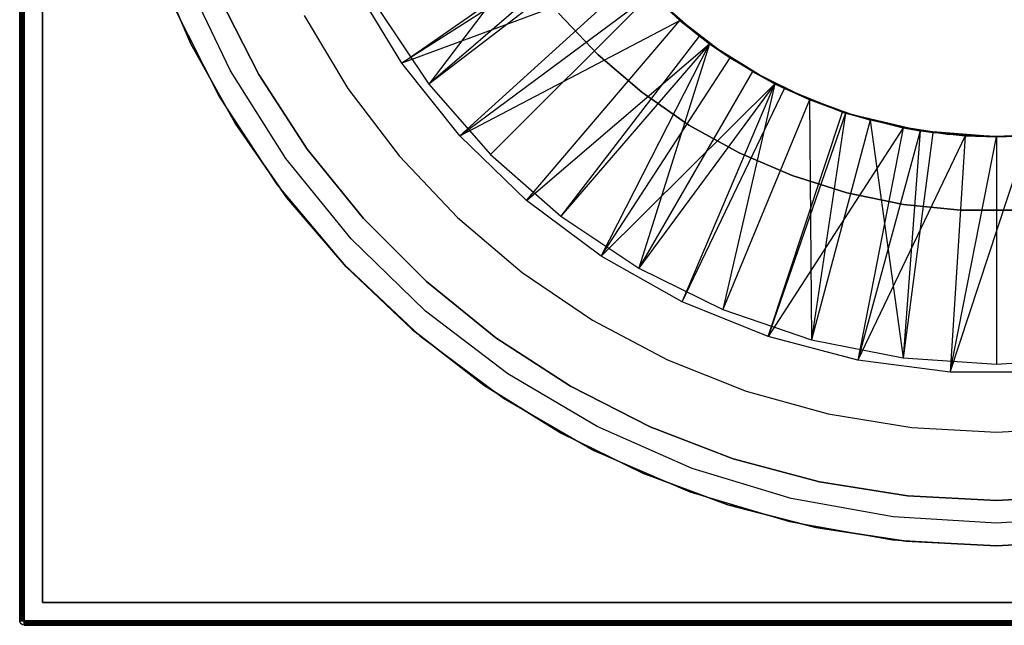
# Model space of a CAD drawing. Extents: x 0.02 to 3.4, y -1.69 to 1.69.
# Tile 1 of 11: x 0.02 to 1.72, y -1.69 to -0.64. Entities that reach past the tile are written whole.
import ezdxf

# ---------------------------------------------------------------- set-up
doc = ezdxf.new("R2010")
doc.units = 0
doc.header["$MEASUREMENT"] = 0
doc.layers.get('0').update_dxf_attribs({"color": 13, "linetype": 'CONTINUOUS'})

# ---------------------------------------------------------------- blocks, each defined once
blk = doc.blocks.new('Z_O_ENIE_PARANA_PM_STL')
at = {"color": 0}
for p, q in [((0.0169, -1.685, 3.3725), (0.0169, 1.685, 3.3725)), ((0.0169, 1.685, 0.0418), (0.0169, -1.685, 0.0418)), ((0.0169, 1.685, 0.0418), (0.0169, -1.685, 0.0418)), ((0.0169, -1.685, 3.3725), (0.0169, 1.685, 3.3725)), ((0.0175, 1.685, 0.0388), (0.0175, -1.685, 0.0388)), ((0.0175, 1.685, 0.0388), (0.0175, -1.685, 0.0388)), ((0.0175, -1.685, 3.3755), (0.0175, 1.685, 3.3755)), ((0.0175, -1.685, 3.3755), (0.0175, 1.685, 3.3755)), ((0.0192, 1.685, 0.0362), (0.0192, -1.685, 0.0362)), ((0.0192, 1.685, 0.0362), (0.0192, -1.685, 0.0362)), ((0.0192, -1.685, 3.3781), (0.0192, 1.685, 3.3781)), ((0.0192, -1.685, 3.3781), (0.0192, 1.685, 3.3781)), ((0.0218, 1.685, 0.0345), (0.0218, -1.685, 0.0345)), ((0.0218, 1.685, 0.0345), (0.0218, -1.685, 0.0345)), ((0.0218, -1.685, 3.3798), (0.0218, 1.685, 3.3798)), ((0.0218, -1.685, 3.3798), (0.0218, 1.685, 3.3798)), ((0.0248, 1.685, 3.3804), (0.0248, -1.685, 3.3804)), ((0.0248, -1.685, 0.0339), (0.0248, 1.685, 0.0339)), ((0.0248, -1.685, 0.0339), (0.0248, 1.685, 0.0339)), ((0.0248, 1.685, 3.3804), (0.0248, -1.685, 3.3804)), ((0.0563, 1.6535, 3.341), (0.0563, -1.6535, 3.341)), ((0.0563, -1.6535, 0.0733), (0.0563, 1.6535, 0.0733)), ((0.0563, 1.6535, 3.341), (0.0563, -1.6535, 3.341)), ((0.0563, -1.6535, 0.0733), (0.0563, 1.6535, 0.0733)), ((0.9768, -0.4232, 0.4276), (0.726, -0.755, 0.0339)), ((0.9768, -0.4232, 0.4276), (0.726, -0.755, 0.0339)), ((0.6793, -0.7188, 0.0733), (1.0156, -0.4843, 0.4833)), ((0.6793, -0.7188, 0.0733), (1.0156, -0.4843, 0.4833)), ((1.025, -0.4975, 0.4833), (0.6793, -0.7188, 0.0733)), ((1.025, -0.4975, 0.4833), (0.6793, -0.7188, 0.0733)), ((1.025, -0.4975, 0.4276), (0.726, -0.755, 0.0339)), ((1.025, -0.4975, 0.4276), (0.726, -0.755, 0.0339)), ((1.0383, -0.5153, 0.4276), (0.726, -0.755, 0.0339)), ((1.0383, -0.5153, 0.4276), (0.726, -0.755, 0.0339)), ((0.2515, -0.5401, 3.385), (0.3137, -0.6849, 3.385)), ((0.3137, -0.6849, 3.4244), (0.2515, -0.5401, 3.4244)), ((0.2515, -0.5401, 3.385), (0.3137, -0.6849, 3.385)), ((0.3137, -0.6849, 3.4244), (0.2515, -0.5401, 3.4244)), ((0.3824, -0.7318, 3.3804), (0.3052, -0.5697, 3.3804)), ((0.3824, -0.7318, 3.3804), (0.3052, -0.5697, 3.3804)), ((0.3824, -0.7318, 2.9473), (0.3052, -0.5697, 2.9473)), ((0.3824, -0.7318, 2.9473), (0.3052, -0.5697, 2.9473)), ((1.0832, -0.5691, 0.4833), (0.6793, -0.7188, 0.0733)), ((1.0832, -0.5691, 0.4833), (0.6793, -0.7188, 0.0733)), ((1.0832, -0.5691, 0.4833), (0.7797, -0.8447, 0.0733)), ((1.0832, -0.5691, 0.4833), (0.7797, -0.8447, 0.0733)), ((0.6793, -0.7188, 0.0733), (0.5959, -0.5812, 0.0733)), ((0.6793, -0.7188, 0.0733), (0.5959, -0.5812, 0.0733)), ((0.3611, -0.6005, 3.385), (0.4313, -0.7382, 3.385)), ((0.4313, -0.7382, 3.0307), (0.3611, -0.6005, 3.0307)), ((0.4313, -0.7382, 3.0307), (0.3611, -0.6005, 3.0307)), ((0.3611, -0.6005, 3.385), (0.4313, -0.7382, 3.385)), ((0.7797, -0.8447, 0.0733), (1.1113, -0.5985, 0.4833)), ((0.7797, -0.8447, 0.0733), (1.1113, -0.5985, 0.4833)), ((1.1113, -0.5985, 0.4276), (0.8329, -0.8769, 0.0339)), ((1.1113, -0.5985, 0.4276), (0.8329, -0.8769, 0.0339)), ((1.1946, -0.6715, 0.4276), (1.1113, -0.5985, 0.4833)), ((1.1113, -0.5985, 0.4833), (1.1611, -0.6445, 0.4833)), ((1.1946, -0.6715, 0.4276), (1.1113, -0.5985, 0.4833)), ((1.1946, -0.6715, 0.4276), (1.1113, -0.5985, 0.4276)), ((1.1946, -0.6715, 0.4276), (1.1113, -0.5985, 0.4276)), ((1.1113, -0.5985, 0.4833), (1.1611, -0.6445, 0.4833)), ((0.2819, -0.616, 3.341), (0.3631, -0.7776, 3.341)), ((0.2819, -0.616, 2.9473), (0.3631, -0.7776, 2.9473)), ((0.2819, -0.616, 3.341), (0.3631, -0.7776, 3.341)), ((0.2819, -0.616, 2.9473), (0.3631, -0.7776, 2.9473)), ((0.6358, -0.6201, 0.0339), (0.726, -0.755, 0.0339)), ((0.6358, -0.6201, 0.0339), (0.726, -0.755, 0.0339)), ((0.5098, -0.6362, 3.0307), (0.5856, -0.7622, 3.0307)), ((0.5098, -0.6362, 3.385), (0.5856, -0.7622, 3.385)), ((0.5098, -0.6362, 3.0307), (0.5856, -0.7622, 3.0307)), ((0.5098, -0.6362, 3.385), (0.5856, -0.7622, 3.385)), ((0.7797, -0.8447, 0.0733), (1.1611, -0.6445, 0.4833)), ((0.7797, -0.8447, 0.0733), (1.1611, -0.6445, 0.4833)), ((0.8954, -0.9567, 0.0733), (1.1611, -0.6445, 0.4833)), ((0.8954, -0.9567, 0.0733), (1.1611, -0.6445, 0.4833)), ((0.9505, -0.6317, 0.7041), (1.0192, -0.7039, 0.7041)), ((1.0192, -0.7039, 0.7434), (0.9505, -0.6317, 0.7434)), ((0.9505, -0.6317, 0.7041), (1.0192, -0.7039, 0.7041)), ((1.0192, -0.7039, 0.7434), (0.9505, -0.6317, 0.7434)), ((1.2266, -0.6943, 0.5081), (1.1589, -0.6418, 0.5081)), ((1.1589, -0.6418, 0.4884), (1.2266, -0.6943, 0.4884)), ((1.2266, -0.6943, 0.5081), (1.1589, -0.6418, 0.5081)), ((1.1589, -0.6418, 0.4884), (1.2266, -0.6943, 0.4884)), ((1.2123, -0.6848, 0.4276), (1.1611, -0.6445, 0.4833)), ((1.1611, -0.6445, 0.4833), (1.2123, -0.6848, 0.4833)), ((1.2123, -0.6848, 0.4276), (1.1611, -0.6445, 0.4833)), ((1.1946, -0.6715, 0.4276), (1.1611, -0.6445, 0.4833)), ((1.1946, -0.6715, 0.4276), (1.1611, -0.6445, 0.4833)), ((1.1611, -0.6445, 0.4833), (1.2123, -0.6848, 0.4833)), ((1.1946, -0.6715, 0.4276), (0.9549, -0.9839, 0.0339)), ((1.1946, -0.6715, 0.4276), (0.9549, -0.9839, 0.0339)), ((1.2123, -0.6848, 0.4276), (1.1946, -0.6715, 0.4276)), ((1.2123, -0.6848, 0.4276), (1.1946, -0.6715, 0.4276)), ((0.3137, -0.6849, 3.385), (0.3137, -0.6849, 3.4244)), ((0.3137, -0.6849, 3.385), (0.3901, -0.8226, 3.385)), ((0.3901, -0.8226, 3.4244), (0.3137, -0.6849, 3.4244)), ((0.3137, -0.6849, 3.385), (0.3137, -0.6849, 3.4244)), ((0.3137, -0.6849, 3.385), (0.3901, -0.8226, 3.385)), ((0.3901, -0.8226, 3.4244), (0.3137, -0.6849, 3.4244)), ((0.8954, -0.9567, 0.0733), (1.2123, -0.6848, 0.4833)), ((0.8954, -0.9567, 0.0733), (1.2123, -0.6848, 0.4833)), ((1.2123, -0.6848, 0.4276), (0.9549, -0.9839, 0.0339)), ((1.2123, -0.6848, 0.4276), (0.9549, -0.9839, 0.0339)), ((1.0244, -1.053, 0.0733), (1.2123, -0.6848, 0.4833)), ((1.0244, -1.053, 0.0733), (1.2123, -0.6848, 0.4833)), ((1.2123, -0.6848, 0.4276), (1.0898, -1.074, 0.0339)), ((1.2123, -0.6848, 0.4276), (1.0898, -1.074, 0.0339)), ((1.2866, -0.7331, 0.4276), (1.2123, -0.6848, 0.4276)), ((1.2123, -0.6848, 0.4276), (1.2481, -0.7094, 0.4833)), ((1.2123, -0.6848, 0.4276), (1.2481, -0.7094, 0.4833)), ((1.2123, -0.6848, 0.4276), (1.2123, -0.6848, 0.4833)), ((1.2123, -0.6848, 0.4833), (1.2481, -0.7094, 0.4833)), ((1.2123, -0.6848, 0.4276), (1.2123, -0.6848, 0.4833)), ((1.2866, -0.7331, 0.4276), (1.2123, -0.6848, 0.4276)), ((1.2123, -0.6848, 0.4833), (1.2481, -0.7094, 0.4833)), ((1.2993, -0.7396, 0.5081), (1.2266, -0.6943, 0.5081)), ((1.2266, -0.6943, 0.5081), (1.2266, -0.6943, 0.4884)), ((1.2266, -0.6943, 0.4884), (1.2993, -0.7396, 0.4884)), ((1.2266, -0.6943, 0.5081), (1.2266, -0.6943, 0.4884)), ((1.2993, -0.7396, 0.5081), (1.2266, -0.6943, 0.5081)), ((1.2266, -0.6943, 0.4884), (1.2993, -0.7396, 0.4884)), ((1.0192, -0.7039, 0.7041), (1.0192, -0.7039, 0.7434)), ((1.0192, -0.7039, 0.7041), (1.0949, -0.7689, 0.7041)), ((1.0949, -0.7689, 0.7434), (1.0192, -0.7039, 0.7434)), ((1.0192, -0.7039, 0.7041), (1.0192, -0.7039, 0.7434)), ((1.0192, -0.7039, 0.7041), (1.0949, -0.7689, 0.7041)), ((1.0949, -0.7689, 0.7434), (1.0192, -0.7039, 0.7434)), ((1.0244, -1.053, 0.0733), (1.2481, -0.7094, 0.4833)), ((1.0244, -1.053, 0.0733), (1.2481, -0.7094, 0.4833)), ((1.2866, -0.7331, 0.4276), (1.2481, -0.7094, 0.4833)), ((1.2481, -0.7094, 0.4833), (1.3256, -0.7542, 0.4833)), ((1.2866, -0.7331, 0.4276), (1.2481, -0.7094, 0.4833)), ((1.2481, -0.7094, 0.4833), (1.3256, -0.7542, 0.4833)), ((0.4783, -0.8836, 3.3804), (0.3824, -0.7318, 3.3804)), ((0.3824, -0.7318, 3.3804), (0.3824, -0.7318, 2.9473)), ((0.3824, -0.7318, 3.3804), (0.3824, -0.7318, 2.9473)), ((0.4783, -0.8836, 3.3804), (0.3824, -0.7318, 3.3804)), ((0.4783, -0.8836, 2.9473), (0.3824, -0.7318, 2.9473)), ((0.4783, -0.8836, 2.9473), (0.3824, -0.7318, 2.9473)), ((0.7797, -0.8447, 0.0733), (0.6793, -0.7188, 0.0733)), ((0.7797, -0.8447, 0.0733), (0.6793, -0.7188, 0.0733)), ((1.2866, -0.7331, 0.4276), (1.0898, -1.074, 0.0339)), ((1.2866, -0.7331, 0.4276), (1.0898, -1.074, 0.0339)), ((1.3256, -0.7542, 0.4276), (1.2866, -0.7331, 0.4276)), ((1.2866, -0.7331, 0.4276), (1.3256, -0.7542, 0.4833)), ((1.2866, -0.7331, 0.4276), (1.3256, -0.7542, 0.4833)), ((1.3256, -0.7542, 0.4276), (1.2866, -0.7331, 0.4276)), ((0.4313, -0.7382, 3.385), (0.5154, -0.8678, 3.385)), ((0.5154, -0.8678, 3.0307), (0.4313, -0.7382, 3.0307)), ((0.4313, -0.7382, 3.0307), (0.4313, -0.7382, 3.385)), ((0.5154, -0.8678, 3.0307), (0.4313, -0.7382, 3.0307)), ((0.4313, -0.7382, 3.385), (0.5154, -0.8678, 3.385)), ((0.4313, -0.7382, 3.0307), (0.4313, -0.7382, 3.385)), ((1.3763, -0.7773, 0.5081), (1.2993, -0.7396, 0.5081)), ((1.2993, -0.7396, 0.5081), (1.2993, -0.7396, 0.4884)), ((1.2993, -0.7396, 0.4884), (1.3763, -0.7773, 0.4884)), ((1.2993, -0.7396, 0.5081), (1.2993, -0.7396, 0.4884)), ((1.3763, -0.7773, 0.5081), (1.2993, -0.7396, 0.5081)), ((1.2993, -0.7396, 0.4884), (1.3763, -0.7773, 0.4884)), ((0.5856, -0.7622, 3.0307), (0.6746, -0.8793, 3.0307)), ((0.5856, -0.7622, 3.385), (0.5856, -0.7622, 3.0307)), ((0.5856, -0.7622, 3.385), (0.5856, -0.7622, 3.0307)), ((0.5856, -0.7622, 3.385), (0.6746, -0.8793, 3.385)), ((0.5856, -0.7622, 3.0307), (0.6746, -0.8793, 3.0307)), ((0.5856, -0.7622, 3.385), (0.6746, -0.8793, 3.385)), ((0.726, -0.755, 0.0339), (0.8329, -0.8769, 0.0339)), ((0.726, -0.755, 0.0339), (0.8329, -0.8769, 0.0339)), ((1.0244, -1.053, 0.0733), (1.3256, -0.7542, 0.4833)), ((1.0244, -1.053, 0.0733), (1.3256, -0.7542, 0.4833)), ((1.3256, -0.7542, 0.4276), (1.0898, -1.074, 0.0339)), ((1.3256, -0.7542, 0.4276), (1.0898, -1.074, 0.0339)), ((1.1647, -1.132, 0.0733), (1.3256, -0.7542, 0.4833)), ((1.1647, -1.132, 0.0733), (1.3256, -0.7542, 0.4833)), ((1.1647, -1.132, 0.0733), (1.3426, -0.7626, 0.4833)), ((1.1647, -1.132, 0.0733), (1.3426, -0.7626, 0.4833)), ((1.3256, -0.7542, 0.4276), (1.2353, -1.1458, 0.0339)), ((1.3256, -0.7542, 0.4276), (1.2353, -1.1458, 0.0339)), ((1.3859, -0.782, 0.4276), (1.3256, -0.7542, 0.4276)), ((1.3256, -0.7542, 0.4276), (1.3426, -0.7626, 0.4833)), ((1.3256, -0.7542, 0.4276), (1.3426, -0.7626, 0.4833)), ((1.3256, -0.7542, 0.4276), (1.3256, -0.7542, 0.4833)), ((1.3256, -0.7542, 0.4833), (1.3426, -0.7626, 0.4833)), ((1.3256, -0.7542, 0.4276), (1.3256, -0.7542, 0.4833)), ((1.3859, -0.782, 0.4276), (1.3256, -0.7542, 0.4276)), ((1.3256, -0.7542, 0.4833), (1.3426, -0.7626, 0.4833)), ((1.4483, -0.805, 0.4276), (1.3426, -0.7626, 0.4833)), ((1.3426, -0.7626, 0.4833), (1.4431, -0.8033, 0.4833)), ((1.3859, -0.782, 0.4276), (1.3426, -0.7626, 0.4833)), ((1.4483, -0.805, 0.4276), (1.3426, -0.7626, 0.4833)), ((1.3859, -0.782, 0.4276), (1.3426, -0.7626, 0.4833)), ((1.3426, -0.7626, 0.4833), (1.4431, -0.8033, 0.4833)), ((0.3631, -0.7776, 3.341), (0.4624, -0.9287, 3.341)), ((0.3631, -0.7776, 2.9473), (0.3631, -0.7776, 3.341)), ((0.3631, -0.7776, 2.9473), (0.4624, -0.9287, 2.9473)), ((0.3631, -0.7776, 3.341), (0.4624, -0.9287, 3.341)), ((0.3631, -0.7776, 2.9473), (0.3631, -0.7776, 3.341)), ((0.3631, -0.7776, 2.9473), (0.4624, -0.9287, 2.9473)), ((1.0949, -0.7689, 0.7041), (1.0949, -0.7689, 0.7434)), ((1.0949, -0.7689, 0.7041), (1.1767, -0.8258, 0.7041)), ((1.1767, -0.8258, 0.7434), (1.0949, -0.7689, 0.7434)), ((1.0949, -0.7689, 0.7041), (1.0949, -0.7689, 0.7434)), ((1.0949, -0.7689, 0.7041), (1.1767, -0.8258, 0.7041)), ((1.1767, -0.8258, 0.7434), (1.0949, -0.7689, 0.7434)), ((1.3859, -0.782, 0.4276), (1.2353, -1.1458, 0.0339)), ((1.3859, -0.782, 0.4276), (1.2353, -1.1458, 0.0339)), ((1.4566, -0.8071, 0.5081), (1.3763, -0.7773, 0.5081)), ((1.3763, -0.7773, 0.5081), (1.3763, -0.7773, 0.4884)), ((1.3763, -0.7773, 0.4884), (1.4566, -0.8071, 0.4884)), ((1.3763, -0.7773, 0.5081), (1.3763, -0.7773, 0.4884)), ((1.4566, -0.8071, 0.5081), (1.3763, -0.7773, 0.5081)), ((1.3763, -0.7773, 0.4884), (1.4566, -0.8071, 0.4884)), ((1.4483, -0.805, 0.4276), (1.3859, -0.782, 0.4276)), ((1.3859, -0.782, 0.4276), (1.3889, -1.1979, 0.0339)), ((1.4483, -0.805, 0.4276), (1.3859, -0.782, 0.4276)), ((1.3859, -0.782, 0.4276), (1.3889, -1.1979, 0.0339)), ((1.3139, -1.1925, 0.0733), (1.4431, -0.8033, 0.4833)), ((1.3139, -1.1925, 0.0733), (1.4431, -0.8033, 0.4833)), ((1.4483, -0.805, 0.4833), (1.3139, -1.1925, 0.0733)), ((1.4483, -0.805, 0.4833), (1.3139, -1.1925, 0.0733)), ((1.4483, -0.805, 0.4276), (1.3889, -1.1979, 0.0339)), ((1.4483, -0.805, 0.4276), (1.3889, -1.1979, 0.0339)), ((1.4908, -0.8176, 0.4276), (1.3889, -1.1979, 0.0339)), ((1.4908, -0.8176, 0.4276), (1.3889, -1.1979, 0.0339)), ((1.4483, -0.805, 0.4276), (1.4431, -0.8033, 0.4833)), ((1.4431, -0.8033, 0.4833), (1.4483, -0.805, 0.4833)), ((1.4483, -0.805, 0.4276), (1.4431, -0.8033, 0.4833)), ((1.4431, -0.8033, 0.4833), (1.4483, -0.805, 0.4833)), ((1.5774, -0.836, 0.4276), (1.4483, -0.805, 0.4833)), ((1.4483, -0.805, 0.4833), (1.548, -0.8308, 0.4833)), ((1.4908, -0.8176, 0.4276), (1.4483, -0.805, 0.4833)), ((1.5774, -0.836, 0.4276), (1.4483, -0.805, 0.4833)), ((1.4908, -0.8176, 0.4276), (1.4483, -0.805, 0.4833)), ((1.4908, -0.8176, 0.4276), (1.4483, -0.805, 0.4276)), ((1.4483, -0.805, 0.4276), (1.4483, -0.805, 0.4833)), ((1.4483, -0.805, 0.4276), (1.4483, -0.805, 0.4833)), ((1.4908, -0.8176, 0.4276), (1.4483, -0.805, 0.4276)), ((1.4483, -0.805, 0.4833), (1.548, -0.8308, 0.4833)), ((1.5396, -0.8286, 0.5081), (1.4566, -0.8071, 0.5081)), ((1.4566, -0.8071, 0.5081), (1.4566, -0.8071, 0.4884)), ((1.4566, -0.8071, 0.4884), (1.5396, -0.8286, 0.4884)), ((1.4566, -0.8071, 0.5081), (1.4566, -0.8071, 0.4884)), ((1.5396, -0.8286, 0.5081), (1.4566, -0.8071, 0.5081)), ((1.4566, -0.8071, 0.4884), (1.5396, -0.8286, 0.4884)), ((1.5774, -0.836, 0.4276), (1.4908, -0.8176, 0.4276)), ((1.4908, -0.8176, 0.4276), (1.548, -1.2295, 0.0339)), ((1.5774, -0.836, 0.4276), (1.4908, -0.8176, 0.4276)), ((1.4908, -0.8176, 0.4276), (1.548, -1.2295, 0.0339)), ((0.3901, -0.8226, 3.385), (0.3901, -0.8226, 3.4244)), ((0.3901, -0.8226, 3.385), (0.4801, -0.9519, 3.385)), ((0.4801, -0.9519, 3.4244), (0.3901, -0.8226, 3.4244)), ((0.3901, -0.8226, 3.385), (0.3901, -0.8226, 3.4244)), ((0.3901, -0.8226, 3.385), (0.4801, -0.9519, 3.385)), ((0.4801, -0.9519, 3.4244), (0.3901, -0.8226, 3.4244)), ((1.1767, -0.8258, 0.7041), (1.1767, -0.8258, 0.7434)), ((1.1767, -0.8258, 0.7041), (1.2639, -0.8742, 0.7041)), ((1.2639, -0.8742, 0.7434), (1.1767, -0.8258, 0.7434)), ((1.1767, -0.8258, 0.7041), (1.1767, -0.8258, 0.7434)), ((1.1767, -0.8258, 0.7041), (1.2639, -0.8742, 0.7041)), ((1.2639, -0.8742, 0.7434), (1.1767, -0.8258, 0.7434)), ((1.548, -0.8308, 0.4833), (1.3139, -1.1925, 0.0733)), ((1.548, -0.8308, 0.4833), (1.3139, -1.1925, 0.0733)), ((1.548, -0.8308, 0.4833), (1.4697, -1.2333, 0.0733)), ((1.548, -0.8308, 0.4833), (1.4697, -1.2333, 0.0733)), ((1.5774, -0.836, 0.4833), (1.4697, -1.2333, 0.0733)), ((1.5774, -0.836, 0.4833), (1.4697, -1.2333, 0.0733)), ((1.6243, -0.8415, 0.5081), (1.5396, -0.8286, 0.5081)), ((1.5396, -0.8286, 0.5081), (1.5396, -0.8286, 0.4884)), ((1.5396, -0.8286, 0.4884), (1.6243, -0.8415, 0.4884)), ((1.5396, -0.8286, 0.5081), (1.5396, -0.8286, 0.4884)), ((1.6243, -0.8415, 0.5081), (1.5396, -0.8286, 0.5081)), ((1.5396, -0.8286, 0.4884), (1.6243, -0.8415, 0.4884)), ((1.5774, -0.836, 0.4276), (1.548, -0.8308, 0.4833)), ((1.548, -0.8308, 0.4833), (1.5774, -0.836, 0.4833)), ((1.5774, -0.836, 0.4276), (1.548, -0.8308, 0.4833)), ((1.548, -0.8308, 0.4833), (1.5774, -0.836, 0.4833)), ((1.5774, -0.836, 0.4276), (1.548, -1.2295, 0.0339)), ((1.5774, -0.836, 0.4276), (1.548, -1.2295, 0.0339)), ((1.5774, -0.836, 0.4833), (1.6556, -0.8447, 0.4833)), ((1.7098, -0.8465, 0.4276), (1.5774, -0.836, 0.4833)), ((1.5994, -0.8392, 0.4276), (1.5774, -0.836, 0.4833)), ((1.7098, -0.8465, 0.4276), (1.5774, -0.836, 0.4833)), ((1.5994, -0.8392, 0.4276), (1.5774, -0.836, 0.4833)), ((1.5994, -0.8392, 0.4276), (1.5774, -0.836, 0.4276)), ((1.5774, -0.836, 0.4276), (1.5774, -0.836, 0.4833)), ((1.5774, -0.836, 0.4276), (1.5774, -0.836, 0.4833)), ((1.5994, -0.8392, 0.4276), (1.5774, -0.836, 0.4276)), ((1.5774, -0.836, 0.4833), (1.6556, -0.8447, 0.4833)), ((0.8954, -0.9567, 0.0733), (0.7797, -0.8447, 0.0733)), ((0.8954, -0.9567, 0.0733), (0.7797, -0.8447, 0.0733)), ((1.6556, -0.8447, 0.4833), (1.4697, -1.2333, 0.0733)), ((1.6556, -0.8447, 0.4833), (1.4697, -1.2333, 0.0733)), ((1.5994, -0.8392, 0.4276), (1.548, -1.2295, 0.0339)), ((1.5994, -0.8392, 0.4276), (1.548, -1.2295, 0.0339)), ((1.7098, -0.8465, 0.4276), (1.5994, -0.8392, 0.4276)), ((1.7098, -0.8465, 0.4276), (1.5994, -0.8392, 0.4276)), ((1.7098, -0.8459, 0.5081), (1.6243, -0.8415, 0.5081)), ((1.6243, -0.8415, 0.5081), (1.6243, -0.8415, 0.4884)), ((1.6243, -0.8415, 0.4884), (1.7098, -0.8459, 0.4884)), ((1.6243, -0.8415, 0.5081), (1.6243, -0.8415, 0.4884)), ((1.7098, -0.8459, 0.5081), (1.6243, -0.8415, 0.5081)), ((1.6243, -0.8415, 0.4884), (1.7098, -0.8459, 0.4884)), ((1.6556, -0.8447, 0.4833), (1.6293, -1.2539, 0.0733)), ((1.6556, -0.8447, 0.4833), (1.6293, -1.2539, 0.0733)), ((1.6293, -1.2539, 0.0733), (1.7641, -0.8447, 0.4833)), ((1.6293, -1.2539, 0.0733), (1.7641, -0.8447, 0.4833)), ((1.6293, -1.2539, 0.0733), (1.7098, -0.8465, 0.4833)), ((1.6293, -1.2539, 0.0733), (1.7098, -0.8465, 0.4833)), ((1.6556, -0.8447, 0.4833), (1.7098, -0.8465, 0.4276)), ((1.6556, -0.8447, 0.4833), (1.7098, -0.8465, 0.4276)), ((1.6556, -0.8447, 0.4833), (1.7098, -0.8465, 0.4833)), ((1.6556, -0.8447, 0.4833), (1.7098, -0.8465, 0.4833)), ((1.8203, -0.8392, 0.4276), (1.7098, -0.8465, 0.4276)), ((1.8203, -0.8392, 0.4276), (1.7098, -0.8465, 0.4276)), ((1.7954, -0.8415, 0.5081), (1.7098, -0.8459, 0.5081)), ((1.7098, -0.8459, 0.4884), (1.7954, -0.8415, 0.4884)), ((1.7954, -0.8415, 0.5081), (1.7098, -0.8459, 0.5081)), ((1.7098, -0.8459, 0.4884), (1.7954, -0.8415, 0.4884)), ((1.7098, -0.8465, 0.4276), (1.7641, -0.8447, 0.4833)), ((1.7098, -0.8465, 0.4833), (1.7641, -0.8447, 0.4833)), ((1.7098, -0.8465, 0.4276), (1.7641, -0.8447, 0.4833)), ((1.7098, -0.8465, 0.4833), (1.7641, -0.8447, 0.4833)), ((1.7098, -0.8459, 0.5081), (1.7098, -0.8459, 0.4884)), ((1.7098, -0.8459, 0.5081), (1.7098, -0.8459, 0.4884)), ((1.7098, -0.8465, 0.4833), (1.7098, -0.8465, 0.4276)), ((1.7098, -0.8465, 0.4833), (1.7098, -0.8465, 0.4276)), ((1.7098, -0.8465, 0.4276), (1.7098, -1.2402, 0.0339)), ((1.7098, -0.8465, 0.4276), (1.7098, -1.2402, 0.0339)), ((0.5154, -0.8678, 3.385), (0.6127, -0.9879, 3.385)), ((0.6127, -0.9879, 3.0307), (0.5154, -0.8678, 3.0307)), ((0.5154, -0.8678, 3.0307), (0.5154, -0.8678, 3.385)), ((0.6127, -0.9879, 3.0307), (0.5154, -0.8678, 3.0307)), ((0.5154, -0.8678, 3.385), (0.6127, -0.9879, 3.385)), ((0.5154, -0.8678, 3.0307), (0.5154, -0.8678, 3.385)), ((0.5915, -1.0231, 3.3804), (0.4783, -0.8836, 3.3804)), ((0.4783, -0.8836, 3.3804), (0.4783, -0.8836, 2.9473)), ((0.4783, -0.8836, 3.3804), (0.4783, -0.8836, 2.9473)), ((0.5915, -1.0231, 3.3804), (0.4783, -0.8836, 3.3804)), ((0.5915, -1.0231, 2.9473), (0.4783, -0.8836, 2.9473)), ((0.5915, -1.0231, 2.9473), (0.4783, -0.8836, 2.9473)), ((0.6746, -0.8793, 3.0307), (0.7758, -0.9861, 3.0307)), ((0.6746, -0.8793, 3.385), (0.6746, -0.8793, 3.0307)), ((0.6746, -0.8793, 3.385), (0.6746, -0.8793, 3.0307)), ((0.6746, -0.8793, 3.385), (0.7758, -0.9861, 3.385)), ((0.6746, -0.8793, 3.0307), (0.7758, -0.9861, 3.0307)), ((0.6746, -0.8793, 3.385), (0.7758, -0.9861, 3.385)), ((0.8329, -0.8769, 0.0339), (0.9549, -0.9839, 0.0339)), ((0.8329, -0.8769, 0.0339), (0.9549, -0.9839, 0.0339)), ((1.2639, -0.8742, 0.7041), (1.2639, -0.8742, 0.7434)), ((1.2639, -0.8742, 0.7041), (1.3555, -0.9135, 0.7041)), ((1.3555, -0.9135, 0.7434), (1.2639, -0.8742, 0.7434)), ((1.2639, -0.8742, 0.7041), (1.2639, -0.8742, 0.7434)), ((1.2639, -0.8742, 0.7041), (1.3555, -0.9135, 0.7041)), ((1.3555, -0.9135, 0.7434), (1.2639, -0.8742, 0.7434)), ((1.3555, -0.9135, 0.7041), (1.3555, -0.9135, 0.7434)), ((1.3555, -0.9135, 0.7041), (1.4506, -0.9434, 0.7041)), ((1.4506, -0.9434, 0.7434), (1.3555, -0.9135, 0.7434)), ((1.3555, -0.9135, 0.7041), (1.3555, -0.9135, 0.7434)), ((1.3555, -0.9135, 0.7041), (1.4506, -0.9434, 0.7041)), ((1.4506, -0.9434, 0.7434), (1.3555, -0.9135, 0.7434)), ((0.4624, -0.9287, 3.341), (0.5787, -1.0672, 3.341)), ((0.4624, -0.9287, 2.9473), (0.4624, -0.9287, 3.341)), ((0.4624, -0.9287, 2.9473), (0.5787, -1.0672, 2.9473)), ((0.4624, -0.9287, 3.341), (0.5787, -1.0672, 3.341)), ((0.4624, -0.9287, 2.9473), (0.4624, -0.9287, 3.341)), ((0.4624, -0.9287, 2.9473), (0.5787, -1.0672, 2.9473)), ((0.4801, -0.9519, 3.385), (0.4801, -0.9519, 3.4244)), ((0.4801, -0.9519, 3.385), (0.5827, -1.0714, 3.385)), ((0.5827, -1.0714, 3.4244), (0.4801, -0.9519, 3.4244)), ((0.4801, -0.9519, 3.385), (0.4801, -0.9519, 3.4244)), ((0.4801, -0.9519, 3.385), (0.5827, -1.0714, 3.385)), ((0.5827, -1.0714, 3.4244), (0.4801, -0.9519, 3.4244)), ((1.4506, -0.9434, 0.7041), (1.4506, -0.9434, 0.7434)), ((1.4506, -0.9434, 0.7041), (1.5483, -0.9635, 0.7041)), ((1.5483, -0.9635, 0.7434), (1.4506, -0.9434, 0.7434)), ((1.4506, -0.9434, 0.7041), (1.4506, -0.9434, 0.7434)), ((1.4506, -0.9434, 0.7041), (1.5483, -0.9635, 0.7041)), ((1.5483, -0.9635, 0.7434), (1.4506, -0.9434, 0.7434)), ((1.0244, -1.053, 0.0733), (0.8954, -0.9567, 0.0733)), ((1.0244, -1.053, 0.0733), (0.8954, -0.9567, 0.0733)), ((1.5483, -0.9635, 0.7041), (1.5483, -0.9635, 0.7434)), ((1.5483, -0.9635, 0.7041), (1.6475, -0.9735, 0.7041)), ((1.6475, -0.9735, 0.7434), (1.5483, -0.9635, 0.7434)), ((1.5483, -0.9635, 0.7041), (1.5483, -0.9635, 0.7434)), ((1.5483, -0.9635, 0.7041), (1.6475, -0.9735, 0.7041)), ((1.6475, -0.9735, 0.7434), (1.5483, -0.9635, 0.7434)), ((0.6127, -0.9879, 3.385), (0.722, -1.0972, 3.385)), ((0.722, -1.0972, 3.0307), (0.6127, -0.9879, 3.0307)), ((0.6127, -0.9879, 3.0307), (0.6127, -0.9879, 3.385)), ((0.722, -1.0972, 3.0307), (0.6127, -0.9879, 3.0307)), ((0.6127, -0.9879, 3.385), (0.722, -1.0972, 3.385)), ((0.6127, -0.9879, 3.0307), (0.6127, -0.9879, 3.385)), ((0.7758, -0.9861, 3.0307), (0.8879, -1.0813, 3.0307)), ((0.7758, -0.9861, 3.385), (0.7758, -0.9861, 3.0307)), ((0.7758, -0.9861, 3.385), (0.7758, -0.9861, 3.0307)), ((0.7758, -0.9861, 3.385), (0.8879, -1.0813, 3.385)), ((0.7758, -0.9861, 3.0307), (0.8879, -1.0813, 3.0307)), ((0.7758, -0.9861, 3.385), (0.8879, -1.0813, 3.385)), ((0.9549, -0.9839, 0.0339), (1.0898, -1.074, 0.0339)), ((0.9549, -0.9839, 0.0339), (1.0898, -1.074, 0.0339)), ((1.6475, -0.9735, 0.7041), (1.6475, -0.9735, 0.7434)), ((1.6475, -0.9735, 0.7041), (1.7472, -0.9735, 0.7041)), ((1.7472, -0.9735, 0.7434), (1.6475, -0.9735, 0.7434)), ((1.6475, -0.9735, 0.7041), (1.6475, -0.9735, 0.7434)), ((1.6475, -0.9735, 0.7041), (1.7472, -0.9735, 0.7041)), ((1.7472, -0.9735, 0.7434), (1.6475, -0.9735, 0.7434)), ((0.7203, -1.1482, 3.3804), (0.5915, -1.0231, 3.3804)), ((0.5915, -1.0231, 3.3804), (0.5915, -1.0231, 2.9473)), ((0.5915, -1.0231, 3.3804), (0.5915, -1.0231, 2.9473)), ((0.7203, -1.1482, 3.3804), (0.5915, -1.0231, 3.3804)), ((0.7203, -1.1482, 2.9473), (0.5915, -1.0231, 2.9473)), ((0.7203, -1.1482, 2.9473), (0.5915, -1.0231, 2.9473)), ((1.1647, -1.132, 0.0733), (1.0244, -1.053, 0.0733)), ((1.1647, -1.132, 0.0733), (1.0244, -1.053, 0.0733)), ((0.5787, -1.0672, 3.341), (0.7102, -1.1913, 3.341)), ((0.5787, -1.0672, 2.9473), (0.5787, -1.0672, 3.341)), ((0.5787, -1.0672, 2.9473), (0.7102, -1.1913, 2.9473)), ((0.5787, -1.0672, 3.341), (0.7102, -1.1913, 3.341)), ((0.5787, -1.0672, 2.9473), (0.5787, -1.0672, 3.341)), ((0.5787, -1.0672, 2.9473), (0.7102, -1.1913, 2.9473)), ((0.5827, -1.0714, 3.385), (0.5827, -1.0714, 3.4244)), ((0.5827, -1.0714, 3.385), (0.6969, -1.18, 3.385)), ((0.6969, -1.18, 3.4244), (0.5827, -1.0714, 3.4244)), ((0.5827, -1.0714, 3.385), (0.5827, -1.0714, 3.4244)), ((0.5827, -1.0714, 3.385), (0.6969, -1.18, 3.385)), ((0.6969, -1.18, 3.4244), (0.5827, -1.0714, 3.4244)), ((1.0898, -1.074, 0.0339), (1.2353, -1.1458, 0.0339)), ((1.0898, -1.074, 0.0339), (1.2353, -1.1458, 0.0339)), ((0.8879, -1.0813, 3.0307), (1.0096, -1.1638, 3.0307)), ((0.8879, -1.0813, 3.385), (0.8879, -1.0813, 3.0307)), ((0.8879, -1.0813, 3.385), (0.8879, -1.0813, 3.0307)), ((0.8879, -1.0813, 3.385), (1.0096, -1.1638, 3.385)), ((0.8879, -1.0813, 3.0307), (1.0096, -1.1638, 3.0307)), ((0.8879, -1.0813, 3.385), (1.0096, -1.1638, 3.385)), ((0.722, -1.0972, 3.385), (0.842, -1.1944, 3.385)), ((0.842, -1.1944, 3.0307), (0.722, -1.0972, 3.0307)), ((0.722, -1.0972, 3.0307), (0.722, -1.0972, 3.385)), ((0.842, -1.1944, 3.0307), (0.722, -1.0972, 3.0307)), ((0.722, -1.0972, 3.385), (0.842, -1.1944, 3.385)), ((0.722, -1.0972, 3.0307), (0.722, -1.0972, 3.385)), ((1.3139, -1.1925, 0.0733), (1.1647, -1.132, 0.0733)), ((1.3139, -1.1925, 0.0733), (1.1647, -1.132, 0.0733)), ((0.8631, -1.2572, 3.3804), (0.7203, -1.1482, 3.3804)), ((0.7203, -1.1482, 3.3804), (0.7203, -1.1482, 2.9473)), ((0.7203, -1.1482, 3.3804), (0.7203, -1.1482, 2.9473)), ((0.8631, -1.2572, 3.3804), (0.7203, -1.1482, 3.3804)), ((0.8631, -1.2572, 2.9473), (0.7203, -1.1482, 2.9473)), ((0.8631, -1.2572, 2.9473), (0.7203, -1.1482, 2.9473)), ((1.2353, -1.1458, 0.0339), (1.3889, -1.1979, 0.0339)), ((1.2353, -1.1458, 0.0339), (1.3889, -1.1979, 0.0339)), ((1.0096, -1.1638, 3.0307), (1.1395, -1.2327, 3.0307)), ((1.0096, -1.1638, 3.385), (1.0096, -1.1638, 3.0307)), ((1.0096, -1.1638, 3.385), (1.0096, -1.1638, 3.0307)), ((1.0096, -1.1638, 3.385), (1.1395, -1.2327, 3.385)), ((1.0096, -1.1638, 3.0307), (1.1395, -1.2327, 3.0307)), ((1.0096, -1.1638, 3.385), (1.1395, -1.2327, 3.385)), ((0.6969, -1.18, 3.385), (0.6969, -1.18, 3.4244)), ((0.6969, -1.18, 3.385), (0.8215, -1.2764, 3.385)), ((0.8215, -1.2764, 3.4244), (0.6969, -1.18, 3.4244)), ((0.6969, -1.18, 3.385), (0.6969, -1.18, 3.4244)), ((0.6969, -1.18, 3.385), (0.8215, -1.2764, 3.385)), ((0.8215, -1.2764, 3.4244), (0.6969, -1.18, 3.4244)), ((0.7102, -1.1913, 3.341), (0.8553, -1.2993, 3.341)), ((0.7102, -1.1913, 2.9473), (0.7102, -1.1913, 3.341)), ((0.7102, -1.1913, 2.9473), (0.8553, -1.2993, 2.9473)), ((0.7102, -1.1913, 3.341), (0.8553, -1.2993, 3.341)), ((0.7102, -1.1913, 2.9473), (0.7102, -1.1913, 3.341)), ((0.7102, -1.1913, 2.9473), (0.8553, -1.2993, 2.9473)), ((0.842, -1.1944, 3.385), (0.9717, -1.2786, 3.385)), ((0.9717, -1.2786, 3.0307), (0.842, -1.1944, 3.0307)), ((0.842, -1.1944, 3.0307), (0.842, -1.1944, 3.385)), ((0.9717, -1.2786, 3.0307), (0.842, -1.1944, 3.0307)), ((0.842, -1.1944, 3.385), (0.9717, -1.2786, 3.385)), ((0.842, -1.1944, 3.0307), (0.842, -1.1944, 3.385)), ((1.4697, -1.2333, 0.0733), (1.3139, -1.1925, 0.0733)), ((1.4697, -1.2333, 0.0733), (1.3139, -1.1925, 0.0733)), ((1.3889, -1.1979, 0.0339), (1.548, -1.2295, 0.0339)), ((1.3889, -1.1979, 0.0339), (1.548, -1.2295, 0.0339)), ((1.1395, -1.2327, 3.0307), (1.2761, -1.2872, 3.0307)), ((1.1395, -1.2327, 3.385), (1.1395, -1.2327, 3.0307)), ((1.1395, -1.2327, 3.385), (1.1395, -1.2327, 3.0307)), ((1.1395, -1.2327, 3.385), (1.2761, -1.2872, 3.385)), ((1.1395, -1.2327, 3.0307), (1.2761, -1.2872, 3.0307)), ((1.1395, -1.2327, 3.385), (1.2761, -1.2872, 3.385)), ((1.6293, -1.2539, 0.0733), (1.4697, -1.2333, 0.0733)), ((1.6293, -1.2539, 0.0733), (1.4697, -1.2333, 0.0733)), ((1.548, -1.2295, 0.0339), (1.7098, -1.2402, 0.0339)), ((1.548, -1.2295, 0.0339), (1.7098, -1.2402, 0.0339)), ((1.7098, -1.2402, 0.0339), (1.8717, -1.2295, 0.0339)), ((1.7098, -1.2402, 0.0339), (1.8717, -1.2295, 0.0339)), ((1.0177, -1.3485, 3.3804), (0.8631, -1.2572, 3.3804)), ((0.8631, -1.2572, 3.3804), (0.8631, -1.2572, 2.9473)), ((0.8631, -1.2572, 3.3804), (0.8631, -1.2572, 2.9473)), ((1.0177, -1.3485, 3.3804), (0.8631, -1.2572, 3.3804)), ((1.0177, -1.3485, 2.9473), (0.8631, -1.2572, 2.9473)), ((1.0177, -1.3485, 2.9473), (0.8631, -1.2572, 2.9473)), ((1.7903, -1.2539, 0.0733), (1.6293, -1.2539, 0.0733)), ((1.7903, -1.2539, 0.0733), (1.6293, -1.2539, 0.0733)), ((0.8215, -1.2764, 3.385), (0.8215, -1.2764, 3.4244)), ((0.8215, -1.2764, 3.385), (0.9551, -1.3597, 3.385)), ((0.9551, -1.3597, 3.4244), (0.8215, -1.2764, 3.4244)), ((0.8215, -1.2764, 3.385), (0.8215, -1.2764, 3.4244)), ((0.8215, -1.2764, 3.385), (0.9551, -1.3597, 3.385)), ((0.9551, -1.3597, 3.4244), (0.8215, -1.2764, 3.4244)), ((0.9717, -1.2786, 3.385), (1.1093, -1.3487, 3.385)), ((1.1093, -1.3487, 3.0307), (0.9717, -1.2786, 3.0307)), ((0.9717, -1.2786, 3.0307), (0.9717, -1.2786, 3.385)), ((1.1093, -1.3487, 3.0307), (0.9717, -1.2786, 3.0307)), ((0.9717, -1.2786, 3.385), (1.1093, -1.3487, 3.385)), ((0.9717, -1.2786, 3.0307), (0.9717, -1.2786, 3.385)), ((1.2761, -1.2872, 3.0307), (1.4179, -1.3265, 3.0307)), ((1.2761, -1.2872, 3.385), (1.2761, -1.2872, 3.0307)), ((1.2761, -1.2872, 3.385), (1.2761, -1.2872, 3.0307)), ((1.2761, -1.2872, 3.385), (1.4179, -1.3265, 3.385)), ((1.2761, -1.2872, 3.0307), (1.4179, -1.3265, 3.0307)), ((1.2761, -1.2872, 3.385), (1.4179, -1.3265, 3.385)), ((0.8553, -1.2993, 3.341), (1.0119, -1.3897, 3.341)), ((0.8553, -1.2993, 2.9473), (0.8553, -1.2993, 3.341)), ((0.8553, -1.2993, 2.9473), (1.0119, -1.3897, 2.9473)), ((0.8553, -1.2993, 3.341), (1.0119, -1.3897, 3.341)), ((0.8553, -1.2993, 2.9473), (0.8553, -1.2993, 3.341)), ((0.8553, -1.2993, 2.9473), (1.0119, -1.3897, 2.9473)), ((1.4179, -1.3265, 3.0307), (1.563, -1.3503, 3.0307)), ((1.4179, -1.3265, 3.385), (1.4179, -1.3265, 3.0307)), ((1.4179, -1.3265, 3.385), (1.4179, -1.3265, 3.0307)), ((1.4179, -1.3265, 3.385), (1.563, -1.3503, 3.385)), ((1.4179, -1.3265, 3.0307), (1.563, -1.3503, 3.0307)), ((1.4179, -1.3265, 3.385), (1.563, -1.3503, 3.385)), ((0.9551, -1.3597, 3.385), (0.9551, -1.3597, 3.4244)), ((0.9551, -1.3597, 3.385), (1.0966, -1.4291, 3.385)), ((1.0966, -1.4291, 3.4244), (0.9551, -1.3597, 3.4244)), ((0.9551, -1.3597, 3.385), (0.9551, -1.3597, 3.4244)), ((0.9551, -1.3597, 3.385), (1.0966, -1.4291, 3.385)), ((1.0966, -1.4291, 3.4244), (0.9551, -1.3597, 3.4244)), ((1.1821, -1.4209, 3.3804), (1.0177, -1.3485, 3.3804)), ((1.0177, -1.3485, 3.3804), (1.0177, -1.3485, 2.9473)), ((1.0177, -1.3485, 3.3804), (1.0177, -1.3485, 2.9473)), ((1.1821, -1.4209, 3.3804), (1.0177, -1.3485, 3.3804)), ((1.1821, -1.4209, 2.9473), (1.0177, -1.3485, 2.9473)), ((1.1821, -1.4209, 2.9473), (1.0177, -1.3485, 2.9473)), ((1.1093, -1.3487, 3.385), (1.2536, -1.4041, 3.385)), ((1.2536, -1.4041, 3.0307), (1.1093, -1.3487, 3.0307)), ((1.1093, -1.3487, 3.0307), (1.1093, -1.3487, 3.385)), ((1.2536, -1.4041, 3.0307), (1.1093, -1.3487, 3.0307)), ((1.1093, -1.3487, 3.385), (1.2536, -1.4041, 3.385)), ((1.1093, -1.3487, 3.0307), (1.1093, -1.3487, 3.385)), ((1.563, -1.3503, 3.0307), (1.7098, -1.3583, 3.0307)), ((1.563, -1.3503, 3.385), (1.563, -1.3503, 3.0307)), ((1.563, -1.3503, 3.385), (1.563, -1.3503, 3.0307)), ((1.563, -1.3503, 3.385), (1.7098, -1.3583, 3.385)), ((1.563, -1.3503, 3.0307), (1.7098, -1.3583, 3.0307)), ((1.563, -1.3503, 3.385), (1.7098, -1.3583, 3.385)), ((1.7098, -1.3583, 3.0307), (1.8567, -1.3503, 3.0307)), ((1.7098, -1.3583, 3.385), (1.8567, -1.3503, 3.385)), ((1.7098, -1.3583, 3.0307), (1.8567, -1.3503, 3.0307)), ((1.7098, -1.3583, 3.385), (1.8567, -1.3503, 3.385)), ((1.7098, -1.3583, 3.385), (1.7098, -1.3583, 3.0307)), ((1.7098, -1.3583, 3.385), (1.7098, -1.3583, 3.0307)), ((1.0119, -1.3897, 3.341), (1.178, -1.4613, 3.341)), ((1.0119, -1.3897, 2.9473), (1.0119, -1.3897, 3.341)), ((1.0119, -1.3897, 2.9473), (1.178, -1.4613, 2.9473)), ((1.0119, -1.3897, 3.341), (1.178, -1.4613, 3.341)), ((1.0119, -1.3897, 2.9473), (1.0119, -1.3897, 3.341)), ((1.0119, -1.3897, 2.9473), (1.178, -1.4613, 2.9473)), ((1.2536, -1.4041, 3.385), (1.4029, -1.4441, 3.385)), ((1.4029, -1.4441, 3.0307), (1.2536, -1.4041, 3.0307)), ((1.2536, -1.4041, 3.0307), (1.2536, -1.4041, 3.385)), ((1.4029, -1.4441, 3.0307), (1.2536, -1.4041, 3.0307)), ((1.2536, -1.4041, 3.385), (1.4029, -1.4441, 3.385)), ((1.2536, -1.4041, 3.0307), (1.2536, -1.4041, 3.385)), ((1.0966, -1.4291, 3.385), (1.0966, -1.4291, 3.4244)), ((1.0966, -1.4291, 3.385), (1.2443, -1.4838, 3.385)), ((1.2443, -1.4838, 3.4244), (1.0966, -1.4291, 3.4244)), ((1.0966, -1.4291, 3.385), (1.0966, -1.4291, 3.4244)), ((1.0966, -1.4291, 3.385), (1.2443, -1.4838, 3.385)), ((1.2443, -1.4838, 3.4244), (1.0966, -1.4291, 3.4244)), ((1.3538, -1.4733, 3.3804), (1.1821, -1.4209, 3.3804)), ((1.1821, -1.4209, 3.3804), (1.1821, -1.4209, 2.9473)), ((1.1821, -1.4209, 3.3804), (1.1821, -1.4209, 2.9473)), ((1.3538, -1.4733, 3.3804), (1.1821, -1.4209, 3.3804)), ((1.3538, -1.4733, 2.9473), (1.1821, -1.4209, 2.9473)), ((1.3538, -1.4733, 2.9473), (1.1821, -1.4209, 2.9473)), ((1.4029, -1.4441, 3.385), (1.5555, -1.4683, 3.385)), ((1.5555, -1.4683, 3.0307), (1.4029, -1.4441, 3.0307)), ((1.4029, -1.4441, 3.0307), (1.4029, -1.4441, 3.385)), ((1.5555, -1.4683, 3.0307), (1.4029, -1.4441, 3.0307)), ((1.4029, -1.4441, 3.385), (1.5555, -1.4683, 3.385)), ((1.4029, -1.4441, 3.0307), (1.4029, -1.4441, 3.385)), ((1.178, -1.4613, 3.341), (1.3512, -1.5132, 3.341)), ((1.178, -1.4613, 2.9473), (1.178, -1.4613, 3.341)), ((1.178, -1.4613, 2.9473), (1.3512, -1.5132, 2.9473)), ((1.178, -1.4613, 3.341), (1.3512, -1.5132, 3.341)), ((1.178, -1.4613, 2.9473), (1.178, -1.4613, 3.341)), ((1.178, -1.4613, 2.9473), (1.3512, -1.5132, 2.9473)), ((1.2443, -1.4838, 3.385), (1.2443, -1.4838, 3.4244)), ((1.2443, -1.4838, 3.385), (1.3968, -1.5233, 3.385)), ((1.3968, -1.5233, 3.4244), (1.2443, -1.4838, 3.4244)), ((1.2443, -1.4838, 3.385), (1.2443, -1.4838, 3.4244)), ((1.2443, -1.4838, 3.385), (1.3968, -1.5233, 3.385)), ((1.3968, -1.5233, 3.4244), (1.2443, -1.4838, 3.4244)), ((1.5306, -1.5051, 3.3804), (1.3538, -1.4733, 3.3804)), ((1.3538, -1.4733, 3.3804), (1.3538, -1.4733, 2.9473)), ((1.3538, -1.4733, 3.3804), (1.3538, -1.4733, 2.9473)), ((1.5306, -1.5051, 3.3804), (1.3538, -1.4733, 3.3804)), ((1.5306, -1.5051, 2.9473), (1.3538, -1.4733, 2.9473)), ((1.5306, -1.5051, 2.9473), (1.3538, -1.4733, 2.9473)), ((1.5555, -1.4683, 3.385), (1.7098, -1.4764, 3.385)), ((1.7098, -1.4764, 3.0307), (1.5555, -1.4683, 3.0307)), ((1.5555, -1.4683, 3.0307), (1.5555, -1.4683, 3.385)), ((1.7098, -1.4764, 3.0307), (1.5555, -1.4683, 3.0307)), ((1.5555, -1.4683, 3.385), (1.7098, -1.4764, 3.385)), ((1.5555, -1.4683, 3.0307), (1.5555, -1.4683, 3.385)), ((1.7098, -1.4764, 3.385), (1.8642, -1.4683, 3.385)), ((1.8642, -1.4683, 3.0307), (1.7098, -1.4764, 3.0307)), ((1.8642, -1.4683, 3.0307), (1.7098, -1.4764, 3.0307)), ((1.7098, -1.4764, 3.385), (1.8642, -1.4683, 3.385)), ((1.7098, -1.4764, 3.0307), (1.7098, -1.4764, 3.385)), ((1.7098, -1.4764, 3.0307), (1.7098, -1.4764, 3.385)), ((1.3512, -1.5132, 3.341), (1.5293, -1.5446, 3.341)), ((1.3512, -1.5132, 2.9473), (1.3512, -1.5132, 3.341)), ((1.3512, -1.5132, 2.9473), (1.5293, -1.5446, 2.9473)), ((1.3512, -1.5132, 3.341), (1.5293, -1.5446, 3.341)), ((1.3512, -1.5132, 2.9473), (1.3512, -1.5132, 3.341)), ((1.3512, -1.5132, 2.9473), (1.5293, -1.5446, 2.9473)), ((1.7098, -1.5157, 3.3804), (1.5306, -1.5051, 3.3804)), ((1.5306, -1.5051, 3.3804), (1.5306, -1.5051, 2.9473)), ((1.5306, -1.5051, 3.3804), (1.5306, -1.5051, 2.9473)), ((1.7098, -1.5157, 3.3804), (1.5306, -1.5051, 3.3804)), ((1.7098, -1.5157, 2.9473), (1.5306, -1.5051, 2.9473)), ((1.7098, -1.5157, 2.9473), (1.5306, -1.5051, 2.9473)), ((1.8891, -1.5051, 3.3804), (1.7098, -1.5157, 3.3804)), ((1.8891, -1.5051, 3.3804), (1.7098, -1.5157, 3.3804)), ((1.8891, -1.5051, 2.9473), (1.7098, -1.5157, 2.9473)), ((1.8891, -1.5051, 2.9473), (1.7098, -1.5157, 2.9473)), ((1.7098, -1.5157, 2.9473), (1.7098, -1.5157, 3.3804)), ((1.7098, -1.5157, 2.9473), (1.7098, -1.5157, 3.3804)), ((1.3968, -1.5233, 3.385), (1.3968, -1.5233, 3.4244)), ((1.3968, -1.5233, 3.385), (1.5525, -1.5471, 3.385)), ((1.5525, -1.5471, 3.4244), (1.3968, -1.5233, 3.4244)), ((1.3968, -1.5233, 3.385), (1.3968, -1.5233, 3.4244)), ((1.3968, -1.5233, 3.385), (1.5525, -1.5471, 3.385)), ((1.5525, -1.5471, 3.4244), (1.3968, -1.5233, 3.4244)), ((1.5293, -1.5446, 3.341), (1.7098, -1.5551, 3.341)), ((1.5293, -1.5446, 2.9473), (1.5293, -1.5446, 3.341)), ((1.5293, -1.5446, 2.9473), (1.7098, -1.5551, 2.9473)), ((1.5293, -1.5446, 3.341), (1.7098, -1.5551, 3.341)), ((1.5293, -1.5446, 2.9473), (1.5293, -1.5446, 3.341)), ((1.5293, -1.5446, 2.9473), (1.7098, -1.5551, 2.9473)), ((1.5525, -1.5471, 3.385), (1.5525, -1.5471, 3.4244)), ((1.5525, -1.5471, 3.385), (1.7098, -1.5551, 3.385)), ((1.7098, -1.5551, 3.4244), (1.5525, -1.5471, 3.4244)), ((1.5525, -1.5471, 3.385), (1.5525, -1.5471, 3.4244)), ((1.5525, -1.5471, 3.385), (1.7098, -1.5551, 3.385)), ((1.7098, -1.5551, 3.4244), (1.5525, -1.5471, 3.4244)), ((1.7098, -1.5551, 3.341), (1.8904, -1.5446, 3.341)), ((1.7098, -1.5551, 3.341), (1.8904, -1.5446, 3.341)), ((1.7098, -1.5551, 2.9473), (1.8904, -1.5446, 2.9473)), ((1.7098, -1.5551, 2.9473), (1.8904, -1.5446, 2.9473)), ((1.7098, -1.5551, 3.385), (1.8672, -1.5471, 3.385)), ((1.8672, -1.5471, 3.4244), (1.7098, -1.5551, 3.4244)), ((1.7098, -1.5551, 3.385), (1.8672, -1.5471, 3.385)), ((1.8672, -1.5471, 3.4244), (1.7098, -1.5551, 3.4244)), ((1.7098, -1.5551, 3.385), (1.7098, -1.5551, 3.4244)), ((1.7098, -1.5551, 3.385), (1.7098, -1.5551, 3.4244)), ((1.7098, -1.5551, 2.9473), (1.7098, -1.5551, 3.341)), ((1.7098, -1.5551, 2.9473), (1.7098, -1.5551, 3.341)), ((0.0563, -1.6535, 3.341), (0.0563, -1.6535, 0.0733)), ((0.0563, -1.6535, 3.341), (3.3634, -1.6535, 3.341)), ((3.3634, -1.6535, 0.0733), (0.0563, -1.6535, 0.0733)), ((0.0563, -1.6535, 3.341), (0.0563, -1.6535, 0.0733)), ((0.0563, -1.6535, 3.341), (3.3634, -1.6535, 3.341)), ((3.3634, -1.6535, 0.0733), (0.0563, -1.6535, 0.0733)), ((0.0169, -1.685, 0.0418), (0.0169, -1.685, 3.3725)), ((0.0175, -1.685, 0.0388), (0.0169, -1.685, 0.0418)), ((0.0175, -1.6881, 0.0418), (0.0169, -1.685, 0.0418)), ((0.0175, -1.6881, 3.3725), (0.0169, -1.685, 3.3725)), ((0.0169, -1.685, 0.0418), (0.0169, -1.685, 3.3725)), ((0.0169, -1.685, 3.3725), (0.0175, -1.685, 3.3755)), ((0.0192, -1.685, 0.0362), (0.0175, -1.685, 0.0388)), ((0.0175, -1.685, 3.3755), (0.0192, -1.685, 3.3781)), ((0.0175, -1.6881, 0.0418), (0.0175, -1.6881, 3.3725)), ((0.0192, -1.6906, 0.0418), (0.0175, -1.6881, 0.0418)), ((0.0192, -1.6906, 3.3725), (0.0175, -1.6881, 3.3725)), ((0.0175, -1.6881, 0.0418), (0.0175, -1.6881, 3.3725)), ((0.0218, -1.685, 0.0345), (0.0192, -1.685, 0.0362)), ((0.0192, -1.685, 3.3781), (0.0218, -1.685, 3.3798)), ((0.0248, -1.685, 0.0339), (0.0218, -1.685, 0.0345)), ((0.0218, -1.685, 3.3798), (0.0248, -1.685, 3.3804)), ((0.0248, -1.685, 3.3804), (3.3949, -1.685, 3.3804)), ((3.3949, -1.685, 0.0339), (0.0248, -1.685, 0.0339)), ((0.0248, -1.6881, 0.0345), (0.0248, -1.685, 0.0339)), ((3.3949, -1.685, 0.0339), (0.0248, -1.685, 0.0339)), ((0.0248, -1.685, 3.3804), (3.3949, -1.685, 3.3804)), ((0.0248, -1.6881, 3.3798), (0.0248, -1.685, 3.3804)), ((0.0248, -1.6906, 0.0362), (0.0248, -1.6881, 0.0345)), ((0.0248, -1.6881, 0.0345), (3.3949, -1.6881, 0.0345)), ((0.0248, -1.6881, 0.0345), (3.3949, -1.6881, 0.0345)), ((3.3949, -1.6881, 3.3798), (0.0248, -1.6881, 3.3798)), ((0.0248, -1.6906, 3.3781), (0.0248, -1.6881, 3.3798)), ((3.3949, -1.6881, 3.3798), (0.0248, -1.6881, 3.3798)), ((0.0192, -1.6906, 0.0418), (0.0192, -1.6906, 3.3725)), ((0.0218, -1.6923, 0.0418), (0.0192, -1.6906, 0.0418)), ((0.0218, -1.6923, 3.3725), (0.0192, -1.6906, 3.3725)), ((0.0192, -1.6906, 0.0418), (0.0192, -1.6906, 3.3725)), ((0.0218, -1.6923, 0.0418), (0.0218, -1.6923, 3.3725)), ((0.0248, -1.6929, 0.0418), (0.0218, -1.6923, 0.0418)), ((0.0248, -1.6929, 3.3725), (0.0218, -1.6923, 3.3725)), ((0.0218, -1.6923, 0.0418), (0.0218, -1.6923, 3.3725)), ((0.0248, -1.6923, 0.0388), (0.0248, -1.6906, 0.0362)), ((0.0248, -1.6906, 0.0362), (3.3949, -1.6906, 0.0362)), ((0.0248, -1.6906, 0.0362), (3.3949, -1.6906, 0.0362)), ((3.3949, -1.6906, 3.3781), (0.0248, -1.6906, 3.3781)), ((0.0248, -1.6923, 3.3755), (0.0248, -1.6906, 3.3781)), ((3.3949, -1.6906, 3.3781), (0.0248, -1.6906, 3.3781)), ((0.0248, -1.6929, 0.0418), (0.0248, -1.6923, 0.0388)), ((0.0248, -1.6923, 0.0388), (3.3949, -1.6923, 0.0388)), ((0.0248, -1.6923, 0.0388), (3.3949, -1.6923, 0.0388)), ((3.3949, -1.6923, 3.3755), (0.0248, -1.6923, 3.3755)), ((0.0248, -1.6929, 3.3725), (0.0248, -1.6923, 3.3755)), ((3.3949, -1.6923, 3.3755), (0.0248, -1.6923, 3.3755)), ((0.0248, -1.6929, 0.0418), (3.3949, -1.6929, 0.0418)), ((3.3949, -1.6929, 3.3725), (0.0248, -1.6929, 3.3725)), ((0.0248, -1.6929, 3.3725), (0.0248, -1.6929, 0.0418)), ((0.0248, -1.6929, 0.0418), (3.3949, -1.6929, 0.0418)), ((0.0248, -1.6929, 3.3725), (0.0248, -1.6929, 0.0418)), ((3.3949, -1.6929, 3.3725), (0.0248, -1.6929, 3.3725))]:
    blk.add_line(p, q, dxfattribs=at)

msp = doc.modelspace()

# ---------------------------------------------------------------- block references
at = {"color": 0}
msp.add_blockref('Z_O_ENIE_PARANA_PM_STL', (0, 0), dxfattribs=at)

doc.saveas('drawing.dxf')
